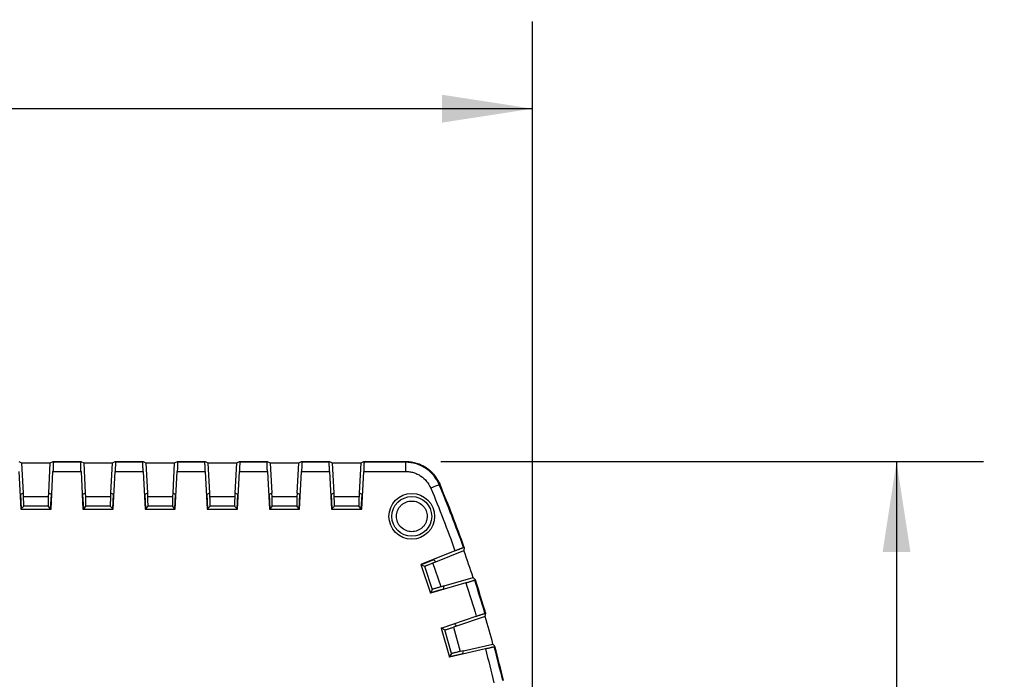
# Model space of a CAD drawing. Header units: millimetres. Extents: x 10 to 410, y 10 to 314.
# Tile 14 of 25: x 236 to 290, y 162 to 198. Entities that reach past the tile are written whole.
import ezdxf

# ---------------------------------------------------------------- set-up
doc = ezdxf.new("R2010")
doc.units = ezdxf.units.MM
doc.header["$LTSCALE"] = 1.5
doc.layers.add('DIMENSIONS', color=140, linetype='Continuous', lineweight=25)
doc.styles.add('SLDTEXTSTYLE0', font='TXT', dxfattribs={"width": 0.7})
doc.dimstyles.new('SLDDIMSTYLE0', dxfattribs={"dimtxt": 3.237012, "dimasz": 4.953, "dimexe": 0, "dimexo": 0.0625, "dimgap": 0.809253, "dimtad": 0, "dimtih": 1, "dimtoh": 1, "dimrnd": 1e-09, "dimzin": 12, "dimdsep": 46, "dimtxsty": 'SLDTEXTSTYLE0', "dimsah": 1, "dimcen": 0.09, "dimadec": 0, "dimazin": 3, "dimtfac": 1, "dimtofl": 0, "dimtmove": 0, "dimatfit": 3, "dimfxl": 0, "dimfrac": 2, "dimtolj": 1, "dimtzin": 12, "dimarcsym": 0})
doc.dimstyles.new('SLDDIMSTYLE2', dxfattribs={"dimtxt": 3.237012, "dimasz": 4.953, "dimexe": 0, "dimexo": 0.0625, "dimgap": 0.809253, "dimtad": 0, "dimtih": 1, "dimtoh": 1, "dimrnd": 1e-09, "dimzin": 4, "dimdsep": 46, "dimtxsty": 'SLDTEXTSTYLE0', "dimsah": 1, "dimcen": 0.09, "dimadec": 0, "dimazin": 1, "dimtfac": 1, "dimtofl": 0, "dimtmove": 0, "dimatfit": 3, "dimfxl": 0, "dimfrac": 2, "dimtolj": 1, "dimtzin": 12, "dimarcsym": 0})

# ---------------------------------------------------------------- blocks, each defined once
blk = doc.blocks.new('_D_2')
at = {"layer": 'DIMENSIONS'}
for p, q in [((148.822, 130.737), (148.817, 197.792)), ((263.817, 152.949), (263.814, 197.8)), ((148.817, 193.029), (194.007, 193.033)), ((198.394, 193.033), (197.307, 193.033)), ((197.307, 193.033), (197.307, 187.889)), ((208.013, 193.033), (209.1, 193.033)), ((209.1, 193.033), (209.1, 187.889)), ((263.814, 193.038), (212.399, 193.034)), ((197.307, 187.889), (198.394, 187.889)), ((209.1, 187.889), (208.013, 187.889))]:
    blk.add_line(p, q, dxfattribs=at)
for points in [[(148.817, 193.029), (153.771, 192.268), (153.77, 193.792)], [(263.814, 193.038), (258.861, 193.8), (258.861, 192.276)]]:
    blk.add_solid(points, dxfattribs=at)
at = {"layer": 'DIMENSIONS', "char_height": 3.175, "attachment_point": 1, "style": 'SLDTEXTSTYLE0'}
for s, insert in [('115.0', (197.047, 197.851)), ('4.53', (198.394, 191.982))]:
    blk.add_mtext(s, dxfattribs=dict(at, insert=insert))
blk = doc.blocks.new('_D_4')
at = {"layer": 'DIMENSIONS'}
for p, q in [((258.797, 173.731), (288.495, 173.731)), ((283.732, 173.731), (283.732, 157.417)), ((278.923, 151.548), (277.836, 151.548)), ((277.836, 151.548), (277.836, 146.403)), ((288.542, 151.548), (289.629, 151.548)), ((289.629, 151.548), (289.629, 146.403)), ((277.836, 146.403), (278.923, 146.403)), ((289.629, 146.403), (288.542, 146.403)), ((283.732, 129.421), (283.732, 145.678)), ((275.802, 129.421), (288.495, 129.421))]:
    blk.add_line(p, q, dxfattribs=at)
for points in [[(283.732, 173.731), (282.97, 168.778), (284.494, 168.778)], [(283.732, 129.421), (284.494, 134.374), (282.97, 134.374)]]:
    blk.add_solid(points, dxfattribs=at)
at = {"layer": 'DIMENSIONS', "char_height": 3.175, "attachment_point": 1, "style": 'SLDTEXTSTYLE0'}
for s, insert in [('44.3', (278.923, 156.365)), ('1.74', (278.923, 150.496))]:
    blk.add_mtext(s, dxfattribs=dict(at, insert=insert))

msp = doc.modelspace()

# ---------------------------------------------------------------- linework, layer by layer
for p, q in [((235.701, 173.729), (235.854, 173.655)), ((235.854, 173.655), (235.941, 172.003)), ((235.854, 173.655), (237.428, 173.655)), ((237.341, 172.003), (237.428, 173.655)), ((237.428, 173.655), (237.58, 173.729)), ((237.58, 173.729), (237.592, 173.688)), ((237.58, 173.729), (239.101, 173.729)), ((239.09, 173.689), (237.592, 173.688)), ((239.09, 173.689), (239.101, 173.729)), ((239.101, 173.729), (239.254, 173.655)), ((239.254, 173.655), (239.341, 172.003)), ((239.254, 173.655), (240.828, 173.655)), ((240.741, 172.004), (240.828, 173.655)), ((240.828, 173.655), (240.98, 173.729)), ((240.98, 173.729), (242.501, 173.73)), ((240.98, 173.729), (240.992, 173.689)), ((242.49, 173.689), (240.992, 173.689)), ((242.49, 173.689), (242.501, 173.73)), ((242.501, 173.73), (242.654, 173.655)), ((242.654, 173.655), (242.741, 172.004)), ((242.654, 173.655), (244.228, 173.655)), ((244.141, 172.004), (244.228, 173.655)), ((244.228, 173.655), (244.38, 173.73)), ((244.38, 173.73), (244.392, 173.689)), ((244.38, 173.73), (245.901, 173.73)), ((245.89, 173.689), (244.392, 173.689)), ((245.89, 173.689), (245.901, 173.73)), ((245.901, 173.73), (246.054, 173.656)), ((246.054, 173.656), (246.141, 172.004)), ((246.054, 173.656), (247.628, 173.656)), ((247.541, 172.004), (247.628, 173.656)), ((247.628, 173.656), (247.78, 173.73)), ((247.78, 173.73), (247.792, 173.689)), ((247.78, 173.73), (249.301, 173.73)), ((249.29, 173.689), (247.792, 173.689)), ((249.29, 173.689), (249.301, 173.73)), ((249.301, 173.73), (249.454, 173.656)), ((249.454, 173.656), (249.541, 172.004)), ((249.454, 173.656), (251.028, 173.656)), ((250.941, 172.004), (251.028, 173.656)), ((251.028, 173.656), (251.18, 173.73)), ((251.18, 173.73), (251.192, 173.689)), ((251.18, 173.73), (252.701, 173.73)), ((252.69, 173.69), (251.192, 173.689)), ((252.69, 173.69), (252.701, 173.73)), ((252.701, 173.73), (252.854, 173.656)), ((252.854, 173.656), (252.941, 172.004)), ((252.854, 173.656), (254.428, 173.656)), ((254.341, 172.005), (254.428, 173.656)), ((254.428, 173.656), (254.58, 173.73)), ((254.58, 173.73), (256.892, 173.731)), ((254.58, 173.73), (254.592, 173.69)), ((256.865, 173.69), (254.592, 173.69)), ((256.865, 173.69), (256.892, 173.731)), ((235.708, 173.189), (235.816, 171.129)), ((237.466, 171.129), (237.574, 173.189)), ((237.574, 173.189), (239.108, 173.189)), ((239.108, 173.189), (239.216, 171.129)), ((240.866, 171.129), (240.974, 173.189)), ((240.974, 173.189), (242.508, 173.19)), ((242.508, 173.19), (242.616, 171.13)), ((244.266, 171.13), (244.374, 173.19)), ((244.374, 173.19), (245.908, 173.19)), ((245.908, 173.19), (246.016, 171.13)), ((247.666, 171.13), (247.774, 173.19)), ((247.774, 173.19), (249.308, 173.19)), ((249.308, 173.19), (249.416, 171.13)), ((251.066, 171.13), (251.174, 173.19)), ((251.174, 173.19), (252.708, 173.19)), ((252.708, 173.19), (252.816, 171.13)), ((254.466, 171.13), (254.574, 173.19)), ((254.574, 173.19), (256.866, 173.191)), ((258.719, 172.481), (258.708, 172.464)), ((258.735, 172.504), (258.719, 172.481)), ((235.941, 172.003), (235.796, 171.929)), ((235.796, 171.929), (235.837, 171.151)), ((235.955, 172.003), (235.941, 172.003)), ((235.963, 171.791), (235.955, 172.003)), ((237.327, 172.003), (237.319, 171.791)), ((237.341, 172.003), (237.327, 172.003)), ((237.486, 171.929), (237.341, 172.003)), ((237.445, 171.151), (237.486, 171.929)), ((239.341, 172.003), (239.196, 171.929)), ((239.196, 171.929), (239.237, 171.151)), ((239.355, 172.003), (239.341, 172.003)), ((239.363, 171.791), (239.355, 172.003)), ((240.727, 172.004), (240.719, 171.791)), ((240.741, 172.004), (240.727, 172.004)), ((240.886, 171.929), (240.741, 172.004)), ((240.845, 171.151), (240.886, 171.929)), ((242.741, 172.004), (242.596, 171.93)), ((242.596, 171.93), (242.637, 171.151)), ((242.755, 172.004), (242.741, 172.004)), ((242.763, 171.791), (242.755, 172.004)), ((244.127, 172.004), (244.119, 171.791)), ((244.141, 172.004), (244.127, 172.004)), ((244.286, 171.93), (244.141, 172.004)), ((244.245, 171.151), (244.286, 171.93)), ((246.141, 172.004), (245.996, 171.93)), ((245.996, 171.93), (246.037, 171.152)), ((246.155, 172.004), (246.141, 172.004)), ((246.163, 171.791), (246.155, 172.004)), ((247.527, 172.004), (247.519, 171.791)), ((247.541, 172.004), (247.527, 172.004)), ((247.686, 171.93), (247.541, 172.004)), ((247.645, 171.152), (247.686, 171.93)), ((249.541, 172.004), (249.396, 171.93)), ((249.396, 171.93), (249.437, 171.152)), ((249.555, 172.004), (249.541, 172.004)), ((249.563, 171.792), (249.555, 172.004)), ((250.927, 172.004), (250.919, 171.792)), ((250.941, 172.004), (250.927, 172.004)), ((251.086, 171.93), (250.941, 172.004)), ((251.045, 171.152), (251.086, 171.93)), ((252.941, 172.004), (252.796, 171.93)), ((252.796, 171.93), (252.837, 171.152)), ((252.955, 172.004), (252.941, 172.004)), ((252.963, 171.792), (252.955, 172.004)), ((254.327, 172.005), (254.319, 171.792)), ((254.341, 172.005), (254.327, 172.005)), ((254.486, 171.93), (254.341, 172.005)), ((254.445, 171.152), (254.486, 171.93)), ((237.319, 171.791), (235.963, 171.791)), ((240.719, 171.791), (239.363, 171.791)), ((244.119, 171.791), (242.763, 171.791)), ((247.519, 171.791), (246.163, 171.791)), ((250.919, 171.792), (249.563, 171.792)), ((254.319, 171.792), (252.963, 171.792)), ((235.816, 171.129), (235.837, 171.151)), ((235.816, 171.129), (237.466, 171.129)), ((235.837, 171.151), (235.972, 171.291)), ((237.31, 171.291), (235.972, 171.291)), ((237.445, 171.151), (237.31, 171.291)), ((237.466, 171.129), (237.445, 171.151)), ((239.216, 171.129), (239.237, 171.151)), ((239.216, 171.129), (240.866, 171.129)), ((239.372, 171.291), (239.237, 171.151)), ((240.71, 171.291), (239.372, 171.291)), ((240.845, 171.151), (240.71, 171.291)), ((240.866, 171.129), (240.845, 171.151)), ((242.616, 171.13), (242.637, 171.151)), ((242.616, 171.13), (244.266, 171.13)), ((242.772, 171.291), (242.637, 171.151)), ((244.11, 171.291), (242.772, 171.291)), ((244.245, 171.151), (244.11, 171.291)), ((244.266, 171.13), (244.245, 171.151)), ((246.016, 171.13), (246.037, 171.152)), ((246.016, 171.13), (247.666, 171.13)), ((246.172, 171.291), (246.037, 171.152)), ((247.51, 171.291), (246.172, 171.291)), ((247.645, 171.152), (247.51, 171.291)), ((247.666, 171.13), (247.645, 171.152)), ((249.416, 171.13), (249.437, 171.152)), ((249.416, 171.13), (251.066, 171.13)), ((249.572, 171.292), (249.437, 171.152)), ((250.91, 171.292), (249.572, 171.292)), ((251.045, 171.152), (250.91, 171.292)), ((251.066, 171.13), (251.045, 171.152)), ((252.816, 171.13), (252.837, 171.152)), ((252.816, 171.13), (254.466, 171.13)), ((252.972, 171.292), (252.837, 171.152)), ((254.31, 171.292), (252.972, 171.292)), ((254.445, 171.152), (254.31, 171.292)), ((254.466, 171.13), (254.445, 171.152)), ((259.571, 168.85), (257.694, 168.099)), ((258.526, 168.249), (260.061, 168.863)), ((260.038, 169.028), (260.08, 169.03)), ((260.08, 169.03), (260.061, 168.863)), ((257.694, 168.099), (258.226, 166.537)), ((257.694, 168.099), (257.721, 168.086)), ((258.408, 168.361), (257.721, 168.086)), ((258.364, 168.184), (258.526, 168.249)), ((258.808, 166.879), (258.364, 168.184)), ((258.408, 168.361), (258.526, 168.249)), ((257.721, 168.086), (257.896, 168.006)), ((257.896, 168.006), (258.329, 166.734)), ((260.171, 167.088), (258.226, 166.537)), ((258.976, 166.926), (260.567, 167.377)), ((260.684, 167.256), (260.649, 167.232)), ((258.226, 166.537), (258.24, 166.564)), ((258.24, 166.564), (258.951, 166.765)), ((258.329, 166.734), (258.24, 166.564)), ((258.976, 166.926), (258.808, 166.879)), ((261.211, 165.418), (261.253, 165.418)), ((258.819, 164.622), (260.735, 165.267)), ((261.225, 165.252), (259.658, 164.725)), ((258.819, 164.622), (259.263, 163.033)), ((258.845, 164.608), (258.819, 164.622)), ((259.546, 164.844), (258.845, 164.608)), ((258.845, 164.608), (259.016, 164.518)), ((259.377, 163.224), (259.016, 164.518)), ((259.658, 164.725), (259.492, 164.669)), ((259.492, 164.669), (259.863, 163.341)), ((261.236, 163.474), (259.263, 163.033)), ((260.034, 163.38), (259.863, 163.341)), ((260.034, 163.38), (261.647, 163.74)), ((261.758, 163.613), (261.721, 163.591)), ((259.263, 163.033), (259.278, 163.059)), ((259.377, 163.224), (259.278, 163.059)), ((259.278, 163.059), (260, 163.22))]:
    msp.add_line(p, q)
for radius in [1.25, 1.089]:
    msp.add_circle((257.206, 170.731), radius)
for radius, start, end in [(67.959, 19.60418, 22.71083), (68, 19.59408, 22.73356), (67.926, 18.14224, 19.46641), (67.959, 16.40418, 18.00447), (68, 16.39408, 18.01458), (67.926, 14.94224, 16.26641), (67.959, 13.20418, 14.80447), (68, 13.19408, 14.81458)]:
    msp.add_arc((196.018, 146.226), radius, start, end)
for centre, major_axis, start_param, end_param in [((208.601, 101.771), (-25.168, 88.917), 5.269034, 5.270927), ((184.238, 187.845), (-23.562, 83.244), 4.223496, 4.225438), ((181.278, 190.013), (-29.482, 87.581), 4.153851, 4.155743), ((209.817, 105.233), (-27.601, 81.993), 5.19934, 5.201282), ((186.579, 188.437), (-18.879, 84.429), 4.223496, 4.225438), ((206.1, 101.138), (-20.165, 90.183), 5.269034, 5.270927)]:
    msp.add_ellipse(centre, major_axis=major_axis, ratio=0.866047, start_param=start_param, end_param=end_param)
for points, knots in [([(237.592, 173.688), (237.592, 173.686), (237.593, 173.682), (237.593, 173.665), (237.592, 173.638), (237.591, 173.6), (237.59, 173.553), (237.588, 173.496), (237.585, 173.429), (237.582, 173.355), (237.578, 173.274), (237.575, 173.218), (237.574, 173.189)], [0, 0, 0, 0, 0.087354, 0.177505, 0.27046, 0.366223, 0.464799, 0.566191, 0.670405, 0.777442, 0.887306, 1, 1, 1, 1]), ([(239.108, 173.189), (239.107, 173.213), (239.104, 173.26), (239.101, 173.329), (239.098, 173.393), (239.096, 173.452), (239.094, 173.506), (239.092, 173.553), (239.091, 173.593), (239.09, 173.626), (239.089, 173.652), (239.089, 173.671), (239.089, 173.684), (239.09, 173.687), (239.09, 173.689)], [0, 0, 0, 0, 0.094115, 0.186263, 0.276446, 0.364666, 0.450923, 0.535222, 0.617562, 0.697949, 0.776382, 0.852867, 0.927405, 1, 1, 1, 1]), ([(240.992, 173.689), (240.992, 173.687), (240.993, 173.683), (240.993, 173.665), (240.992, 173.638), (240.991, 173.601), (240.99, 173.553), (240.988, 173.496), (240.985, 173.43), (240.982, 173.355), (240.978, 173.274), (240.975, 173.218), (240.974, 173.189)], [0, 0, 0, 0, 0.0873537, 0.1775051, 0.2704599, 0.366223, 0.4647988, 0.5661915, 0.6704048, 0.7774419, 0.8873061, 1, 1, 1, 1]), ([(242.508, 173.19), (242.507, 173.213), (242.504, 173.26), (242.501, 173.329), (242.498, 173.393), (242.496, 173.453), (242.494, 173.506), (242.492, 173.553), (242.491, 173.593), (242.49, 173.626), (242.489, 173.652), (242.489, 173.671), (242.489, 173.684), (242.49, 173.687), (242.49, 173.689)], [0, 0, 0, 0, 0.094115, 0.186263, 0.276446, 0.364666, 0.450923, 0.535222, 0.617562, 0.697949, 0.776382, 0.852867, 0.927405, 1, 1, 1, 1]), ([(244.392, 173.689), (244.392, 173.687), (244.393, 173.683), (244.393, 173.665), (244.392, 173.638), (244.391, 173.601), (244.39, 173.554), (244.388, 173.496), (244.385, 173.43), (244.382, 173.355), (244.378, 173.274), (244.375, 173.218), (244.374, 173.19)], [0, 0, 0, 0, 0.087354, 0.177505, 0.27046, 0.366223, 0.464799, 0.566191, 0.670405, 0.777442, 0.887306, 1, 1, 1, 1]), ([(245.908, 173.19), (245.907, 173.214), (245.904, 173.261), (245.901, 173.329), (245.898, 173.394), (245.896, 173.453), (245.894, 173.506), (245.892, 173.553), (245.891, 173.594), (245.89, 173.627), (245.889, 173.653), (245.889, 173.672), (245.889, 173.684), (245.89, 173.688), (245.89, 173.689)], [0, 0, 0, 0, 0.094115, 0.186263, 0.276446, 0.364666, 0.450923, 0.535222, 0.617562, 0.697949, 0.776382, 0.852867, 0.927405, 1, 1, 1, 1]), ([(247.792, 173.689), (247.792, 173.687), (247.793, 173.683), (247.793, 173.665), (247.792, 173.638), (247.791, 173.601), (247.79, 173.554), (247.788, 173.497), (247.785, 173.43), (247.782, 173.356), (247.778, 173.275), (247.775, 173.218), (247.774, 173.19)], [0, 0, 0, 0, 0.0873537, 0.1775051, 0.2704599, 0.366223, 0.4647988, 0.5661915, 0.6704048, 0.7774419, 0.8873061, 1, 1, 1, 1]), ([(249.308, 173.19), (249.307, 173.214), (249.304, 173.261), (249.301, 173.329), (249.298, 173.394), (249.296, 173.453), (249.294, 173.507), (249.292, 173.554), (249.291, 173.594), (249.29, 173.627), (249.289, 173.653), (249.289, 173.672), (249.289, 173.685), (249.29, 173.688), (249.29, 173.689)], [0, 0, 0, 0, 0.094115, 0.186263, 0.276446, 0.364666, 0.450923, 0.535222, 0.617562, 0.697949, 0.776382, 0.852867, 0.927405, 1, 1, 1, 1]), ([(251.192, 173.689), (251.192, 173.687), (251.193, 173.683), (251.193, 173.666), (251.192, 173.639), (251.191, 173.601), (251.19, 173.554), (251.188, 173.497), (251.185, 173.43), (251.182, 173.356), (251.178, 173.275), (251.175, 173.219), (251.174, 173.19)], [0, 0, 0, 0, 0.087354, 0.177505, 0.27046, 0.366223, 0.464799, 0.566191, 0.670405, 0.777442, 0.887306, 1, 1, 1, 1]), ([(252.708, 173.19), (252.707, 173.214), (252.704, 173.261), (252.701, 173.33), (252.698, 173.394), (252.696, 173.453), (252.694, 173.507), (252.692, 173.554), (252.691, 173.594), (252.69, 173.627), (252.689, 173.653), (252.689, 173.672), (252.689, 173.685), (252.69, 173.688), (252.69, 173.69)], [0, 0, 0, 0, 0.094115, 0.186263, 0.276446, 0.364666, 0.450923, 0.535222, 0.617562, 0.697949, 0.776382, 0.852867, 0.927405, 1, 1, 1, 1]), ([(254.592, 173.69), (254.592, 173.688), (254.593, 173.684), (254.593, 173.666), (254.592, 173.639), (254.591, 173.602), (254.59, 173.554), (254.588, 173.497), (254.585, 173.431), (254.582, 173.356), (254.578, 173.275), (254.575, 173.219), (254.574, 173.19)], [0, 0, 0, 0, 0.0873537, 0.1775051, 0.2704599, 0.366223, 0.4647988, 0.5661915, 0.6704048, 0.7774419, 0.8873061, 1, 1, 1, 1]), ([(256.865, 173.69), (256.865, 173.687), (256.865, 173.66), (256.865, 173.544), (256.866, 173.371), (256.866, 173.248), (256.866, 173.191)], [0, 0, 0, 0, 0.249991, 0.499997, 0.750003, 1.000009, 1.000009, 1.000009, 1.000009]), ([(258.708, 172.464), (258.632, 172.644), (258.427, 172.981), (258.063, 173.312), (257.764, 173.481), (257.584, 173.558), (257.4, 173.621), (257.161, 173.675), (256.964, 173.69), (256.865, 173.69)], [0, 0, 0, 0, 0.00043732, 0.00087464, 0.0010933, 0.00120263, 0.00131196, 0.00153062, 0.001749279, 0.001749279, 0.001749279, 0.001749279]), ([(256.892, 173.731), (256.941, 173.73), (257.039, 173.727), (257.185, 173.711), (257.329, 173.684), (257.471, 173.647), (257.61, 173.599), (257.744, 173.541), (257.875, 173.474), (258, 173.397), (258.119, 173.312), (258.231, 173.217), (258.337, 173.115), (258.434, 173.006), (258.523, 172.889), (258.604, 172.766), (258.676, 172.638), (258.715, 172.549), (258.735, 172.504)], [0, 0, 0, 0, 0.062507, 0.125011, 0.187513, 0.250012, 0.312511, 0.375007, 0.437504, 0.499999, 0.562495, 0.624991, 0.687488, 0.749987, 0.812487, 0.874988, 0.937493, 1, 1, 1, 1]), ([(256.866, 173.191), (256.939, 173.191), (257.087, 173.179), (257.267, 173.139), (257.405, 173.092), (257.54, 173.034), (257.764, 172.907), (258.037, 172.659), (258.191, 172.406), (258.247, 172.271)], [0, 0, 0, 0, 0.00021866, 0.00043732, 0.00054665, 0.00065598, 0.00087464, 0.00131196, 0.001749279, 0.001749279, 0.001749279, 0.001749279]), ([(258.708, 172.464), (258.702, 172.461), (258.651, 172.44), (258.479, 172.368), (258.366, 172.32), (258.247, 172.271)], [0, 0, 0, 0, 0.5, 0.5, 1, 1, 1, 1]), ([(235.972, 171.291), (235.972, 171.292), (235.973, 171.294), (235.973, 171.307), (235.974, 171.331), (235.974, 171.373), (235.973, 171.437), (235.971, 171.516), (235.969, 171.604), (235.966, 171.697), (235.964, 171.759), (235.963, 171.791)], [0, 0, 0, 0, 0.0796621, 0.1593609, 0.2403244, 0.3686609, 0.4999934, 0.6283481, 0.7597117, 0.8791241, 1, 1, 1, 1]), ([(237.319, 171.791), (237.318, 171.77), (237.317, 171.729), (237.315, 171.668), (237.313, 171.596), (237.311, 171.517), (237.309, 171.438), (237.308, 171.373), (237.308, 171.327), (237.309, 171.297), (237.31, 171.293), (237.31, 171.291)], [0, 0, 0, 0, 0.079699, 0.159432, 0.240426, 0.368797, 0.500142, 0.628485, 0.759814, 0.879179, 1, 1, 1, 1]), ([(239.372, 171.291), (239.372, 171.292), (239.373, 171.294), (239.373, 171.307), (239.374, 171.331), (239.374, 171.373), (239.373, 171.437), (239.371, 171.517), (239.369, 171.605), (239.366, 171.697), (239.364, 171.76), (239.363, 171.791)], [0, 0, 0, 0, 0.0796621, 0.1593609, 0.2403244, 0.3686609, 0.4999934, 0.6283481, 0.7597117, 0.8791241, 1, 1, 1, 1]), ([(240.719, 171.791), (240.718, 171.77), (240.717, 171.729), (240.715, 171.668), (240.713, 171.596), (240.711, 171.517), (240.709, 171.439), (240.708, 171.373), (240.708, 171.327), (240.709, 171.297), (240.71, 171.293), (240.71, 171.291)], [0, 0, 0, 0, 0.079699, 0.1594323, 0.2404262, 0.3687972, 0.500142, 0.6284849, 0.7598136, 0.8791794, 1, 1, 1, 1]), ([(242.772, 171.291), (242.772, 171.292), (242.773, 171.294), (242.773, 171.308), (242.774, 171.331), (242.774, 171.373), (242.773, 171.438), (242.771, 171.517), (242.769, 171.605), (242.766, 171.698), (242.764, 171.76), (242.763, 171.791)], [0, 0, 0, 0, 0.079662, 0.159361, 0.240324, 0.368661, 0.499993, 0.628348, 0.759712, 0.879124, 1, 1, 1, 1]), ([(244.119, 171.791), (244.118, 171.771), (244.117, 171.729), (244.115, 171.668), (244.113, 171.597), (244.111, 171.518), (244.109, 171.439), (244.108, 171.374), (244.108, 171.327), (244.109, 171.298), (244.11, 171.293), (244.11, 171.291)], [0, 0, 0, 0, 0.079699, 0.159432, 0.240426, 0.368797, 0.500142, 0.628485, 0.759814, 0.879179, 1, 1, 1, 1]), ([(246.172, 171.291), (246.172, 171.292), (246.173, 171.295), (246.173, 171.308), (246.174, 171.332), (246.174, 171.373), (246.173, 171.438), (246.171, 171.517), (246.169, 171.605), (246.166, 171.698), (246.164, 171.76), (246.163, 171.791)], [0, 0, 0, 0, 0.079662, 0.159361, 0.240324, 0.368661, 0.499993, 0.628348, 0.759712, 0.879124, 1, 1, 1, 1]), ([(247.519, 171.791), (247.518, 171.771), (247.517, 171.73), (247.515, 171.668), (247.513, 171.597), (247.511, 171.518), (247.509, 171.439), (247.508, 171.374), (247.508, 171.328), (247.509, 171.298), (247.51, 171.294), (247.51, 171.291)], [0, 0, 0, 0, 0.079699, 0.159432, 0.240426, 0.368797, 0.500142, 0.628485, 0.759814, 0.879179, 1, 1, 1, 1]), ([(249.572, 171.292), (249.572, 171.293), (249.573, 171.295), (249.573, 171.308), (249.574, 171.332), (249.574, 171.374), (249.573, 171.438), (249.571, 171.517), (249.569, 171.605), (249.566, 171.698), (249.564, 171.76), (249.563, 171.792)], [0, 0, 0, 0, 0.079662, 0.159361, 0.240324, 0.368661, 0.499993, 0.628348, 0.759712, 0.879124, 1, 1, 1, 1]), ([(250.919, 171.792), (250.918, 171.771), (250.917, 171.73), (250.915, 171.669), (250.913, 171.597), (250.911, 171.518), (250.909, 171.439), (250.908, 171.374), (250.908, 171.328), (250.909, 171.298), (250.91, 171.294), (250.91, 171.292)], [0, 0, 0, 0, 0.079699, 0.1594323, 0.2404262, 0.3687972, 0.500142, 0.6284849, 0.7598136, 0.8791794, 1, 1, 1, 1]), ([(252.972, 171.292), (252.972, 171.293), (252.973, 171.295), (252.973, 171.308), (252.974, 171.332), (252.974, 171.374), (252.973, 171.439), (252.971, 171.518), (252.969, 171.606), (252.966, 171.698), (252.964, 171.761), (252.963, 171.792)], [0, 0, 0, 0, 0.079662, 0.159361, 0.240324, 0.368661, 0.499993, 0.628348, 0.759712, 0.879124, 1, 1, 1, 1]), ([(254.319, 171.792), (254.318, 171.771), (254.317, 171.73), (254.315, 171.669), (254.313, 171.598), (254.311, 171.518), (254.309, 171.44), (254.308, 171.374), (254.308, 171.328), (254.309, 171.298), (254.31, 171.294), (254.31, 171.292)], [0, 0, 0, 0, 0.079699, 0.1594323, 0.2404262, 0.3687972, 0.500142, 0.6284849, 0.7598136, 0.8791794, 1, 1, 1, 1]), ([(256.367, 170.731), (256.368, 170.757), (256.369, 170.81), (256.38, 170.888), (256.399, 170.965), (256.435, 171.069), (256.499, 171.195), (256.609, 171.328), (256.742, 171.437), (256.938, 171.539), (257.206, 171.59), (257.531, 171.528), (257.768, 171.372), (257.913, 171.195), (257.99, 171.046), (258.037, 170.889), (258.043, 170.783), (258.046, 170.731)], [0, 0, 0, 0, 0.030181, 0.060117, 0.090078, 0.120333, 0.185336, 0.250543, 0.315546, 0.380753, 0.500411, 0.62007, 0.749587, 0.81459, 0.879797, 0.939849, 1, 1, 1, 1]), ([(258.046, 170.731), (258.045, 170.704), (258.044, 170.652), (258.032, 170.573), (258.014, 170.496), (257.978, 170.392), (257.913, 170.266), (257.804, 170.133), (257.671, 170.024), (257.475, 169.923), (257.206, 169.871), (256.881, 169.933), (256.645, 170.089), (256.5, 170.266), (256.423, 170.415), (256.375, 170.572), (256.37, 170.678), (256.367, 170.731)], [0, 0, 0, 0, 0.030181, 0.060117, 0.090078, 0.120333, 0.185336, 0.250543, 0.315546, 0.380753, 0.500411, 0.62007, 0.749587, 0.81459, 0.879797, 0.939849, 1, 1, 1, 1]), ([(259.571, 168.85), (259.593, 168.858), (259.635, 168.875), (259.697, 168.9), (259.756, 168.923), (259.811, 168.944), (259.861, 168.964), (259.905, 168.98), (259.944, 168.995), (259.976, 169.007), (260.001, 169.016), (260.02, 169.023), (260.033, 169.027), (260.036, 169.027), (260.038, 169.028)], [0, 0, 0, 0, 0.0911151, 0.1808109, 0.2690884, 0.3559489, 0.4413937, 0.5254243, 0.6080421, 0.6892488, 0.7690461, 0.8474358, 0.9244197, 1, 1, 1, 1]), ([(257.896, 168.006), (257.897, 168.006), (257.9, 168.006), (257.912, 168.01), (257.935, 168.018), (257.974, 168.032), (258.035, 168.055), (258.109, 168.083), (258.191, 168.115), (258.277, 168.149), (258.335, 168.172), (258.364, 168.184)], [0, 0, 0, 0, 0.0796377, 0.1593113, 0.2402504, 0.3685555, 0.4998714, 0.6282295, 0.7596184, 0.8790708, 1, 1, 1, 1]), ([(260.649, 167.232), (260.648, 167.231), (260.644, 167.229), (260.626, 167.223), (260.599, 167.214), (260.562, 167.202), (260.516, 167.188), (260.461, 167.172), (260.397, 167.153), (260.327, 167.132), (260.25, 167.11), (260.198, 167.095), (260.171, 167.088)], [0, 0, 0, 0, 0.09087, 0.18376, 0.278675, 0.375618, 0.474591, 0.575597, 0.678638, 0.783718, 0.890838, 1, 1, 1, 1]), ([(258.808, 166.879), (258.788, 166.873), (258.749, 166.862), (258.69, 166.845), (258.621, 166.825), (258.545, 166.803), (258.47, 166.78), (258.407, 166.761), (258.363, 166.747), (258.335, 166.738), (258.331, 166.735), (258.329, 166.734)], [0, 0, 0, 0, 0.079735, 0.1595, 0.240519, 0.368915, 0.500264, 0.628591, 0.759888, 0.879217, 1, 1, 1, 1]), ([(260.735, 165.267), (260.757, 165.274), (260.8, 165.289), (260.864, 165.31), (260.924, 165.33), (260.98, 165.348), (261.031, 165.364), (261.076, 165.379), (261.115, 165.391), (261.148, 165.401), (261.174, 165.409), (261.193, 165.414), (261.206, 165.418), (261.209, 165.418), (261.211, 165.418)], [0, 0, 0, 0, 0.091115, 0.180811, 0.269088, 0.355949, 0.441394, 0.525424, 0.608042, 0.689249, 0.769046, 0.847436, 0.92442, 1, 1, 1, 1]), ([(259.016, 164.518), (259.017, 164.518), (259.019, 164.518), (259.032, 164.521), (259.055, 164.527), (259.095, 164.539), (259.156, 164.559), (259.232, 164.583), (259.316, 164.61), (259.404, 164.639), (259.463, 164.659), (259.492, 164.669)], [0, 0, 0, 0, 0.079638, 0.159311, 0.24025, 0.368555, 0.499871, 0.62823, 0.759618, 0.879071, 1, 1, 1, 1]), ([(259.863, 163.341), (259.843, 163.337), (259.803, 163.328), (259.743, 163.314), (259.673, 163.298), (259.596, 163.28), (259.52, 163.262), (259.456, 163.247), (259.411, 163.235), (259.383, 163.227), (259.379, 163.225), (259.377, 163.224)], [0, 0, 0, 0, 0.079735, 0.1595, 0.240519, 0.368915, 0.500264, 0.628591, 0.759888, 0.879217, 1, 1, 1, 1]), ([(261.721, 163.591), (261.719, 163.59), (261.715, 163.588), (261.697, 163.583), (261.67, 163.576), (261.633, 163.567), (261.585, 163.555), (261.529, 163.542), (261.465, 163.526), (261.393, 163.51), (261.316, 163.492), (261.263, 163.48), (261.236, 163.474)], [0, 0, 0, 0, 0.09087, 0.18376, 0.278675, 0.375618, 0.474591, 0.575597, 0.678638, 0.783718, 0.890838, 1, 1, 1, 1])]:
    msp.add_open_spline(points, degree=3, knots=knots)
for points in [[(258.247, 172.271), (258.721, 171.139), (259.16, 170.006), (259.571, 168.85)], [(260.171, 167.088), (260.37, 166.478), (260.554, 165.882), (260.735, 165.267)], [(261.236, 163.474), (261.4, 162.854), (261.551, 162.249), (261.697, 161.625)]]:
    msp.add_open_spline(points, degree=3)

# ---------------------------------------------------------------- dimensions: what is measured, and where the dimension line sits
at = {"layer": 'DIMENSIONS'}
for base, p1, p2, angle, dimstyle, picture, middle in [((263.814, 193.038), (148.822, 128.832), (263.818, 151.044), 0.0043, 'SLDDIMSTYLE2', '_D_2', (203.203, 193.033)), ((283.732, 173.731), (273.897, 129.421), (256.892, 173.731), 90, 'SLDDIMSTYLE0', '_D_4', (283.732, 151.548))]:
    dim = msp.add_linear_dim(base=base, p1=p1, p2=p2, angle=angle, dimstyle=dimstyle, dxfattribs=at)
    dim.commit()
    dim.dimension.update_dxf_attribs({"geometry": picture, "text_midpoint": middle, "dimtype": 160})

doc.saveas('drawing.dxf')
